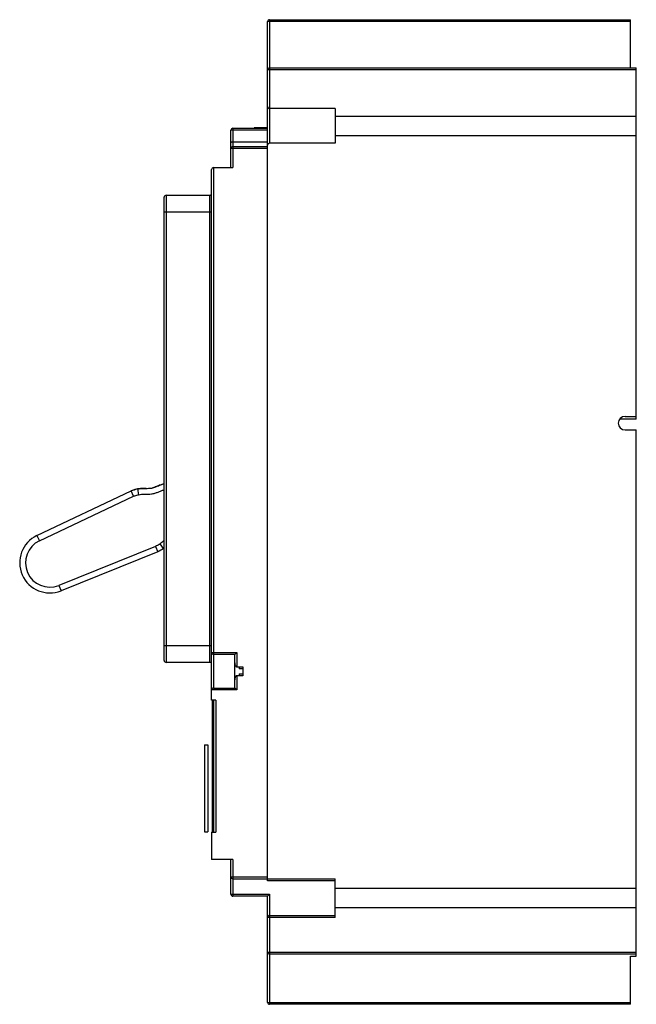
# Model space of a CAD drawing. Header units: millimetres. Extents: x 30 to 190, y 25 to 280.
import ezdxf

# ---------------------------------------------------------------- set-up
doc = ezdxf.new("R2010")
doc.units = ezdxf.units.MM
doc.header["$LTSCALE"] = 19.912545
doc.layers.get('0').update_dxf_attribs({"linetype": 'CONTINUOUS'})

msp = doc.modelspace()

# ---------------------------------------------------------------- linework, layer by layer
at = {"color": 7, "linetype": 'Continuous'}
for p, q in [((94.23, 57.24), (94.23, 279.74)), ((188.23, 279.74), (94.23, 279.74)), ((94.73, 280.24), (94.73, 248.24)), ((94.73, 280.24), (188.23, 280.24)), ((188.23, 267.74), (188.23, 280.24)), ((189.73, 267.24), (94.23, 267.24)), ((94.73, 267.74), (189.73, 267.74)), ((189.73, 176.74), (189.73, 267.74)), ((111.73, 257.24), (94.73, 257.24)), ((111.73, 257.24), (111.73, 248.24)), ((111.73, 255.29), (189.73, 255.29)), ((84.73, 241.95), (84.73, 251.64)), ((85.23, 252.14), (85.23, 241.95)), ((85.23, 252.14), (94.23, 252.14)), ((94.23, 251.65), (85.23, 251.65)), ((90.73, 252.24), (90.73, 252.14)), ((94.23, 252.24), (90.73, 252.24)), ((189.73, 250.19), (111.73, 250.19)), ((85.23, 248.57), (94.23, 248.57)), ((85.23, 247.39), (94.23, 247.39)), ((111.73, 248.24), (94.73, 248.24)), ((94.23, 246.89), (84.73, 246.89)), ((79.73, 104.04), (79.73, 241.45)), ((80.23, 241.95), (80.23, 115.84)), ((80.23, 241.95), (85.23, 241.95)), ((67.93, 234.78), (67.93, 113.8)), ((67.93, 234.78), (79.23, 234.78)), ((79.23, 113.8), (79.23, 234.78)), ((67.43, 114.3), (67.43, 234.28)), ((79.73, 230.38), (67.43, 230.38)), ((189.73, 176.74), (185.48, 176.74)), ((186.81, 177.49), (189.73, 177.49)), ((186.81, 173.99), (189.73, 173.99)), ((189.73, 37.74), (189.73, 173.99)), ((34.47, 146.63), (58.91, 158.2)), ((59.51, 156.83), (58.91, 158.2)), ((60.55, 158.7), (60.81, 157.22)), ((35.11, 145.28), (59.51, 156.83)), ((34.47, 146.63), (35.11, 145.28)), ((65.2, 143.82), (40.16, 133.74)), ((65.2, 143.82), (65.8, 142.45)), ((67.28, 143.31), (66.38, 144.51)), ((65.8, 142.45), (40.72, 132.35)), ((40.16, 133.74), (40.72, 132.35)), ((67.43, 118.19), (79.73, 118.19)), ((79.73, 116.34), (86.23, 116.34)), ((85.73, 115.84), (80.23, 115.84)), ((80.23, 115.78), (80.23, 107.14)), ((86.23, 116.34), (85.73, 115.84)), ((85.73, 107.14), (85.73, 115.84)), ((86.23, 116.34), (86.23, 112.62)), ((79.23, 113.8), (67.93, 113.8)), ((86.23, 112.62), (87.83, 112.62)), ((86.83, 112.62), (86.83, 112.14)), ((87.83, 112.62), (87.83, 110.35)), ((87.83, 110.35), (86.23, 110.35)), ((86.23, 110.35), (86.23, 106.64)), ((87.83, 112.14), (86.83, 112.14)), ((86.83, 110.84), (87.83, 110.84)), ((86.83, 110.84), (86.83, 110.35)), ((80.23, 107.14), (85.73, 107.14)), ((86.23, 106.64), (85.73, 107.14)), ((86.23, 106.64), (79.73, 106.64)), ((80.78, 104.04), (79.73, 104.04)), ((79.83, 104.04), (79.83, 69.84)), ((80.28, 69.84), (80.28, 104.04)), ((80.78, 104.04), (80.78, 69.84)), ((77.9, 92.44), (78.78, 92.44)), ((77.9, 92.44), (77.9, 69.94)), ((78.78, 92.44), (78.78, 69.94)), ((77.9, 69.94), (78.78, 69.94)), ((79.73, 69.84), (80.78, 69.84)), ((79.73, 69.84), (79.73, 62.74)), ((85.23, 62.74), (79.73, 62.74)), ((84.73, 53.74), (84.73, 62.74)), ((85.23, 62.74), (85.23, 53.24)), ((84.73, 58.24), (94.23, 58.24)), ((85.23, 57.74), (111.73, 57.74)), ((111.73, 57.24), (94.23, 57.24)), ((111.73, 47.74), (111.73, 57.74)), ((84.73, 53.74), (94.73, 53.74)), ((94.23, 53.24), (94.73, 53.74)), ((94.73, 53.74), (94.73, 25.24)), ((111.73, 55.28), (189.73, 55.28)), ((94.23, 53.24), (85.23, 53.24)), ((94.23, 25.74), (94.23, 53.24)), ((189.73, 50.19), (111.73, 50.19)), ((111.73, 47.74), (94.23, 47.74)), ((94.73, 48.24), (111.73, 48.24)), ((94.23, 38.74), (189.73, 38.74)), ((189.73, 38.24), (94.73, 38.24)), ((188.23, 37.74), (189.73, 37.74)), ((188.23, 25.24), (188.23, 37.74)), ((94.23, 25.74), (188.23, 25.74)), ((188.23, 25.24), (94.73, 25.24))]:
    msp.add_line(p, q, dxfattribs=at)
for centre, radius, start, end in [((94.73, 279.74), 0.5, 90, 180), ((94.73, 267.24), 0.5, 90, 180), ((94.73, 257.74), 0.5, 180, 270), ((85.23, 251.64), 0.5, 90, 180), ((85.23, 246.89), 0.5, 90, 180), ((94.73, 247.74), 0.5, 90, 180), ((80.23, 241.45), 0.5, 90, 180), ((67.93, 234.28), 0.5, 90, 180), ((79.23, 235.28), 0.5, 270, 360), ((186.81, 175.74), 1.75, 90, 270), ((62.21, 150.49), 8.39, 107.4325, 109.1218), ((61.95, 151.34), 7.49, 104.9629, 107.4412), ((61.71, 152.22), 6.58, 100.2218, 104.9954), ((13.8, 297.91), 147.87, 290.8619, 291.2661), ((37.8, 139.58), 7.8, 115.3299, 291.9299), ((37.8, 139.58), 6.3, 115.3299, 291.9299), ((61.67, 150.73), 9.31, 307.0928, 308.348), ((80.23, 116.34), 0.5, 180, 270), ((67.93, 114.3), 0.5, 180, 270), ((79.23, 113.3), 0.5, 0, 90), ((80.23, 106.64), 0.5, 90, 180), ((85.23, 58.24), 0.5, 180, 270), ((85.23, 53.74), 0.5, 180, 270), ((94.73, 47.74), 0.5, 90, 180), ((94.73, 38.74), 0.5, 180, 270), ((94.73, 25.74), 0.5, 180, 270)]:
    msp.add_arc(centre, radius, start, end, dxfattribs=at)
for points, knots in [([(85.23, 251.65), (85.17, 251.65), (85.07, 251.65), (84.96, 251.65), (84.88, 251.64), (84.82, 251.64), (84.78, 251.64), (84.75, 251.64), (84.74, 251.64), (84.73, 251.64), (84.73, 251.64), (84.73, 251.64)], [0, 0, 0, 0, 0.381965, 0.555365, 0.70681, 0.831076, 0.923269, 0.956274, 0.980204, 0.994818, 1, 1, 1, 1]), ([(84.73, 248.56), (84.73, 248.56), (84.73, 248.56), (84.74, 248.56), (84.75, 248.56), (84.78, 248.56), (84.82, 248.56), (84.88, 248.56), (84.96, 248.57), (85.07, 248.57), (85.17, 248.57), (85.23, 248.57)], [0, 0, 0, 0, 0.005182, 0.019796, 0.043726, 0.076731, 0.168924, 0.29319, 0.444635, 0.618035, 1, 1, 1, 1]), ([(60.55, 158.7), (61.04, 158.79), (61.77, 158.86), (62.73, 158.87), (63.37, 158.86), (63.94, 158.9), (64.45, 159), (64.99, 159.18), (65.61, 159.41), (66.24, 159.65), (66.84, 159.88), (67.24, 160.04), (67.43, 160.11)], [0, 0, 0, 0, 0.183121, 0.274682, 0.366243, 0.457803, 0.549364, 0.640925, 0.732485, 0.824046, 0.915607, 1, 1, 1, 1]), ([(62.79, 158.86), (62.77, 158.86), (62.52, 158.86), (61.77, 158.86), (61.04, 158.79), (60.55, 158.7)], [0, 0, 0, 0, 0.03361, 0.35574, 1, 1, 1, 1]), ([(60.81, 157.22), (61.07, 157.27), (61.6, 157.34), (62.41, 157.37), (63.26, 157.36), (64.14, 157.41), (65.02, 157.59), (65.85, 157.9), (66.64, 158.2), (67.17, 158.4), (67.43, 158.5)], [0, 0, 0, 0, 0.1163, 0.234484, 0.358524, 0.489613, 0.623437, 0.752245, 0.876186, 1, 1, 1, 1]), ([(65.27, 159.28), (65.18, 159.25), (64.89, 159.14), (64.6, 159.05), (64.4, 159), (64.37, 158.99)], [0, 0, 0, 0, 0.274237, 0.900629, 1, 1, 1, 1]), ([(66.31, 159.68), (66.29, 159.67), (66.05, 159.58), (65.7, 159.45), (65.38, 159.33), (65.27, 159.28)], [0, 0, 0, 0, 0.07178, 0.665956, 1, 1, 1, 1]), ([(59.51, 156.83), (59.62, 156.87), (60.04, 157.04), (60.48, 157.16), (60.81, 157.22)], [0, 0, 0, 0, 0.256276, 1, 1, 1, 1]), ([(67.44, 145.46), (67.36, 145.38), (67.02, 145.04), (66.66, 144.72), (66.38, 144.51)], [0, 0, 0, 0, 0.252586, 1, 1, 1, 1]), ([(66.38, 144.51), (66.29, 144.44), (65.92, 144.18), (65.51, 143.97), (65.2, 143.82)], [0, 0, 0, 0, 0.243525, 1, 1, 1, 1]), ([(85.73, 113.68), (85.73, 113.48), (85.8, 113.18), (85.95, 112.86), (86.07, 112.69), (86.18, 112.62), (86.23, 112.62)], [0, 0, 0, 0, 0.478402, 0.735286, 0.867335, 1, 1, 1, 1]), ([(86.23, 110.35), (86.18, 110.35), (86.07, 110.29), (85.95, 110.12), (85.8, 109.79), (85.73, 109.49), (85.73, 109.3)], [0, 0, 0, 0, 0.132666, 0.264714, 0.521599, 1, 1, 1, 1])]:
    msp.add_open_spline(points, degree=3, knots=knots, dxfattribs=at)
for points in [[(58.91, 158.2), (59.42, 158.41), (59.96, 158.6), (60.55, 158.7)], [(59.46, 158.41), (59.27, 158.35), (59.09, 158.28), (58.91, 158.2)], [(67.28, 143.31), (66.8, 142.95), (66.3, 142.68), (65.8, 142.45)]]:
    msp.add_open_spline(points, degree=3, dxfattribs=at)

doc.saveas('drawing.dxf')
